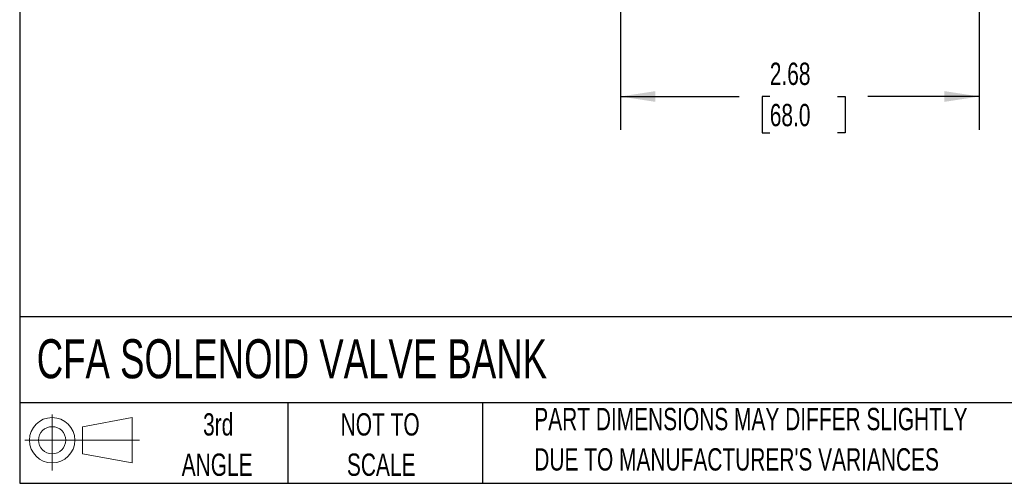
# Model space of a CAD drawing. Header units: inches. Extents: x 0.5 to 21.5, y 0.5 to 16.5.
# Tile 1 of 18: x 0.5 to 7.8, y 0.5 to 4. Entities that reach past the tile are written whole.
import ezdxf

# ---------------------------------------------------------------- set-up
doc = ezdxf.new("R2010")
doc.units = ezdxf.units.IN
doc.header["$LTSCALE"] = 2
doc.header["$MEASUREMENT"] = 0
doc.layers.add('DIMENSIONS', color=140, linetype='Continuous', lineweight=25)
doc.layers.add('TEXT', color=140, linetype='Continuous', lineweight=25)
doc.layers.add('SLD-DEFPOINTS', color=7, linetype='Continuous')
doc.styles.add('SLDTEXTSTYLE0', font='TXT', dxfattribs={"width": 0.7})
doc.dimstyles.new('SLDDIMSTYLE1', dxfattribs={"dimtxt": 0.169922, "dimasz": 0.26, "dimexe": 0, "dimexo": 0.0625, "dimgap": 0.04248, "dimtad": 0, "dimtih": 1, "dimtoh": 1, "dimrnd": 1e-09, "dimzin": 12, "dimdsep": 46, "dimtxsty": 'SLDTEXTSTYLE0', "dimsah": 1, "dimcen": 0.09, "dimadec": 0, "dimazin": 3, "dimtfac": 1, "dimtofl": 0, "dimtmove": 0, "dimatfit": 3, "dimfxl": 0, "dimfrac": 2, "dimtolj": 1, "dimtzin": 12, "dimarcsym": 0})

# ---------------------------------------------------------------- blocks, each defined once
blk = doc.blocks.new('Block11')
at = {"color": 7, "linetype": 'Continuous', "lineweight": 18}
for p, q in [((0.2038, 0.4182), (0.2038, 0)), ((0.4315, 0.3281), (0.8012, 0.3962)), ((0.8012, 0.3962), (0.8012, 0.0576)), ((0.4315, 0.1257), (0.4315, 0.3281)), ((0, 0.2269), (0.8562, 0.2269)), ((0.4315, 0.1257), (0.8012, 0.0576))]:
    blk.add_line(p, q, dxfattribs=at)
for radius in [0.1693, 0.1012]:
    blk.add_circle((0.2038, 0.2269), radius, dxfattribs=at)
blk = doc.blocks.new('Block12')
at = {"layer": 'SLD-DEFPOINTS'}
blk.add_blockref('Block11', (0, 0), dxfattribs=at)
blk = doc.blocks.new('_D_1')
at = {"layer": 'DIMENSIONS'}
for p, q in [((4.9842, 5.0203), (4.9842, 3.138)), ((7.6612, 5.0203), (7.6612, 3.138)), ((4.9842, 3.388), (5.8701, 3.388)), ((6.0977, 3.388), (6.0407, 3.388)), ((6.0407, 3.388), (6.0407, 3.1179)), ((6.6027, 3.388), (6.6597, 3.388)), ((6.6597, 3.388), (6.6597, 3.1179)), ((7.6612, 3.388), (6.8303, 3.388)), ((6.0407, 3.1179), (6.0977, 3.1179)), ((6.6597, 3.1179), (6.6027, 3.1179))]:
    blk.add_line(p, q, dxfattribs=at)
for points in [[(4.9842, 3.388), (5.2442, 3.348), (5.2442, 3.428)], [(7.6612, 3.388), (7.4012, 3.428), (7.4012, 3.348)]]:
    blk.add_solid(points, dxfattribs=at)
at = {"layer": 'DIMENSIONS', "char_height": 0.16667, "attachment_point": 1, "style": 'SLDTEXTSTYLE0'}
for s, insert in [('2.68', (6.0977, 3.6409)), ('68.0', (6.0977, 3.3328))]:
    blk.add_mtext(s, dxfattribs=dict(at, insert=insert))

msp = doc.modelspace()

# ---------------------------------------------------------------- linework, layer by layer
at = {"layer": 'TEXT'}
for p, q in [((0.5, 16.5), (0.5, 0.5)), ((21.5, 1.7422), (0.5, 1.7422)), ((21.5, 1.1), (0.5, 1.1)), ((2.5, 1.1), (2.5, 0.5)), ((3.9537, 1.1), (3.9537, 0.5)), ((0.5, 0.5), (21.5, 0.5))]:
    msp.add_line(p, q, dxfattribs=at)

# ---------------------------------------------------------------- block references
at = {"layer": 'SLD-DEFPOINTS'}
msp.add_blockref('Block12', (0.5384, 0.5948), dxfattribs=at)

# ---------------------------------------------------------------- texts
at = {"layer": 'TEXT', "style": 'SLDTEXTSTYLE0'}
for s, insert, char_height, attachment_point in [('CFA SOLENOID VALVE BANK', (0.6272, 1.5758), 0.291667, 1), ('3rd', (1.9813, 1.0234), 0.16667, 2), ('PART DIMENSIONS MAY DIFFER SLIGHTLY', (4.3401, 1.063), 0.166667, 1), ('NOT TO', (3.1902, 1.0234), 0.16667, 2), ("DUE TO MANUFACTURER'S VARIANCES", (4.3401, 0.762), 0.166667, 1), ('ANGLE', (1.9736, 0.7224), 0.16667, 2), ('SCALE', (3.1978, 0.7224), 0.16667, 2)]:
    msp.add_mtext(s, dxfattribs=dict(at, insert=insert, char_height=char_height, attachment_point=attachment_point))

# ---------------------------------------------------------------- dimensions: what is measured, and where the dimension line sits
at = {"layer": 'DIMENSIONS'}
dim = msp.add_linear_dim(base=(7.6612, 3.388), p1=(4.9842, 5.1203), p2=(7.6612, 5.1203), dimstyle='SLDDIMSTYLE1', dxfattribs=at)
dim.commit()
dim.dimension.update_dxf_attribs({"geometry": '_D_1', "text_midpoint": (6.3502, 3.388), "dimtype": 160})

doc.saveas('drawing.dxf')
